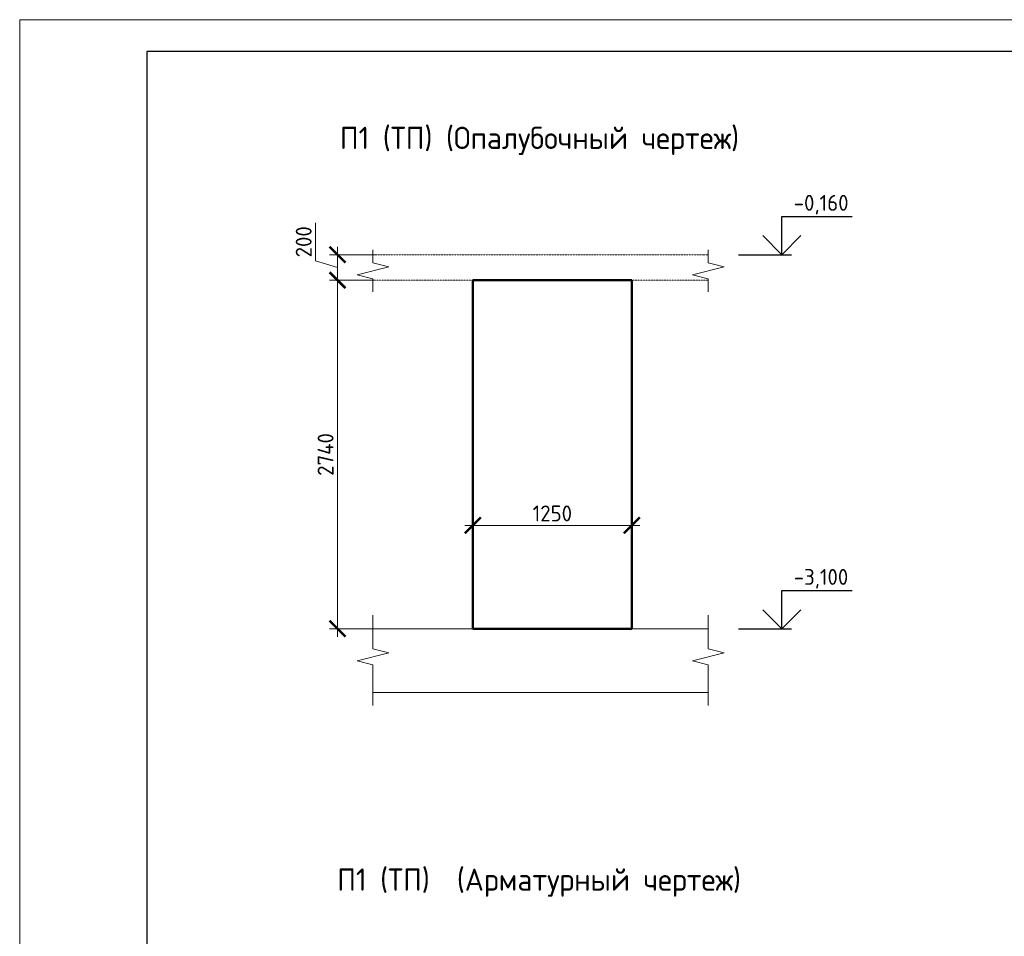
# Model space of a CAD drawing. Header units: millimetres. Extents: x 376598 to 1249954, y -318491 to -22134.
# Tile 2 of 256: x 529172 to 544655, y -302387 to -287979. Entities that reach past the tile are written whole.
import ezdxf

# ---------------------------------------------------------------- set-up
doc = ezdxf.new("R2010")
doc.units = ezdxf.units.MM
doc.linetypes.add('01 Штриховая _4 мм_', pattern=[6, 3.5, -2.5])
for name, color, linetype, lineweight in [('AF_Perekritie', 90, 'Continuous', 18), ('AF_Stena', 90, 'Continuous', 18), ('KR_Fundament', 253, 'Continuous', 18), ('РАЗМЕРЫ', 1, 'Continuous', 9), ('ТОНКИЕ', 7, 'Continuous', 9)]:
    doc.layers.add(name, color=color, linetype=linetype, lineweight=lineweight)
doc.layers.add('ТОЛСТЫЕ_ОСНОВНЫЕ', color=6, linetype='Continuous')
doc.styles.add('GOST-2.304_Type-B', font='GOST_Common.ttf')
doc.dimstyles.new('мой 25', dxfattribs={"dimscale": 100, "dimtxt": 2.5, "dimasz": 2.5, "dimexe": 1.25, "dimexo": 0.625, "dimtad": 1, "dimdec": 0, "dimlfac": 0.5, "dimtxsty": 'GOST-2.304_Type-B', "dimblk": 'ARCHTICK', "dimcen": 2.5, "dimdle": 1.25, "dimaunit": 1, "dimadec": 1, "dimazin": 2, "dimtfac": 1, "dimtdec": 0, "dimtmove": 1, "dimatfit": 3, "dimfxl": 6, "dimfxlon": 1, "dimtfill": 1, "dimlwd": -1, "dimlwe": -1, "dimarcsym": 0})

# ---------------------------------------------------------------- blocks, each defined once
blk = doc.blocks.new('_ArchTick')
at = {"color": 0, "linetype": 'ByBlock', "const_width": 0.15}
blk.add_lwpolyline([(-0.5, -0.5), (0.5, 0.5)], dxfattribs=at)
blk = doc.blocks.new('*D406')
at = {"layer": 'DEFPOINTS', "color": 0, "lineweight": 0, "transparency": 16777216}
for p in [(536298, -294130), (538798, -294130), (538798, -295928)]:
    blk.add_point(p, dxfattribs=at)
at = {"layer": 'РАЗМЕРЫ', "color": 0, "linetype": 'Continuous', "transparency": 16777216}
for p, q in [((536298, -295328), (536298, -296053)), ((538798, -295328), (538798, -296053)), ((536173, -295928), (538923, -295928))]:
    blk.add_line(p, q, dxfattribs=at)
at = {"layer": 'РАЗМЕРЫ', "color": 0, "transparency": 16777216, "xscale": 250, "yscale": 250, "zscale": 250, "rotation": 180}
blk.add_blockref('_ArchTick', (536298, -295928), dxfattribs=at)
at = {"layer": 'РАЗМЕРЫ', "color": 0, "transparency": 16777216, "xscale": 250, "yscale": 250, "zscale": 250}
blk.add_blockref('_ArchTick', (538798, -295928), dxfattribs=at)
at = {"layer": 'РАЗМЕРЫ', "color": 0, "lineweight": 0, "transparency": 16777216, "insert": (537548, -295740), "char_height": 250, "attachment_point": 5, "style": 'GOST-2.304_Type-B', "bg_fill": 3, "box_fill_scale": 1.1, "bg_fill_color": 256, "bg_fill_true_color": 13158600, "bg_fill_transparency": 0}
blk.add_mtext('1250', dxfattribs=at)
blk = doc.blocks.new('*D412')
at = {"layer": 'DEFPOINTS', "color": 0, "lineweight": 0, "transparency": 16777216}
for p in [(535088, -291673), (534169, -292073), (535088, -292073)]:
    blk.add_point(p, dxfattribs=at)
at = {"layer": 'РАЗМЕРЫ', "color": 0, "linetype": 'Continuous', "transparency": 16777216}
for p, q in [((533825, -291770), (533825, -291170)), ((534769, -291673), (534044, -291673)), ((534169, -291548), (534169, -292198)), ((534169, -291873), (533825, -291770)), ((534769, -292073), (534044, -292073))]:
    blk.add_line(p, q, dxfattribs=at)
at = {"layer": 'РАЗМЕРЫ', "color": 0, "transparency": 16777216, "xscale": 250, "yscale": 250, "zscale": 250}
for p, rotation in [((534169, -291673), 90), ((534169, -292073), 270)]:
    blk.add_blockref('_ArchTick', p, dxfattribs=dict(at, rotation=rotation))
at = {"layer": 'РАЗМЕРЫ', "color": 0, "lineweight": 0, "transparency": 16777216, "insert": (533638, -291470), "char_height": 250, "attachment_point": 5, "rotation": 90, "style": 'GOST-2.304_Type-B', "bg_fill": 3, "box_fill_scale": 1.1, "bg_fill_color": 256, "bg_fill_true_color": 13158600, "bg_fill_transparency": 0}
blk.add_mtext('200', dxfattribs=at)
blk = doc.blocks.new('*D413')
at = {"layer": 'DEFPOINTS', "color": 0, "lineweight": 0, "transparency": 16777216}
for p in [(535088, -292073), (534169, -297553), (535647, -297553)]:
    blk.add_point(p, dxfattribs=at)
at = {"layer": 'РАЗМЕРЫ', "color": 0, "linetype": 'Continuous', "transparency": 16777216}
for p, q in [((534169, -291948), (534169, -297678)), ((534769, -292073), (534044, -292073)), ((534769, -297553), (534044, -297553))]:
    blk.add_line(p, q, dxfattribs=at)
at = {"layer": 'РАЗМЕРЫ', "color": 0, "transparency": 16777216, "xscale": 250, "yscale": 250, "zscale": 250}
for p, rotation in [((534169, -292073), 90), ((534169, -297553), 270)]:
    blk.add_blockref('_ArchTick', p, dxfattribs=dict(at, rotation=rotation))
at = {"layer": 'РАЗМЕРЫ', "color": 0, "lineweight": 0, "transparency": 16777216, "insert": (533982, -294813), "char_height": 250, "attachment_point": 5, "rotation": 90, "style": 'GOST-2.304_Type-B', "bg_fill": 3, "box_fill_scale": 1.1, "bg_fill_color": 256, "bg_fill_true_color": 13158600, "bg_fill_transparency": 0}
blk.add_mtext('2740', dxfattribs=at)
blk = doc.blocks.new('*U56')
at = {"layer": 'ТОЛСТЫЕ_ОСНОВНЫЕ', "color": 6}
blk.add_lwpolyline([(20, 5), (415, 5), (415, 292), (20, 292)], close=True, dxfattribs=at)
at = {"layer": 'ТОНКИЕ'}
blk.add_lwpolyline([(0, 0), (420, 0), (420, 297), (0, 297)], close=True, dxfattribs=at)

msp = doc.modelspace()

# ---------------------------------------------------------------- linework, layer by layer
for points in [[(541157.5, -291073), (542262.8, -291073)], [(541157.5, -291673), (541157.5, -291073)], [(541457.5, -291373), (541157.5, -291673), (540857.5, -291373)], [(540473, -291673), (541307.5, -291673)], [(541157.5, -296953), (542262.8, -296953)], [(541157.5, -297553), (541157.5, -296953)], [(541457.5, -297253), (541157.5, -297553), (540857.5, -297253)], [(540473, -297553), (541307.5, -297553)]]:
    msp.add_lwpolyline(points)
at = {"layer": 'AF_Perekritie', "linetype": '01 Штриховая _4 мм_', "lineweight": 9}
for p, q in [((539918.5, -291673), (534727.7, -291673)), ((539918.6, -291673), (540000, -291673)), ((534727.7, -292073), (539918.5, -292073)), ((540000, -292073), (539918.6, -292073))]:
    msp.add_line(p, q, dxfattribs=at)
at = {"layer": 'AF_Stena', "lineweight": 50}
for p, q in [((538798.5, -292073), (536298.5, -292073)), ((536298.5, -292073), (536298.5, -297553)), ((538798.5, -297553), (538798.5, -292073)), ((536298.5, -297553), (538798.5, -297553))]:
    msp.add_line(p, q, dxfattribs=at)
at = {"layer": 'AF_Stena', "lineweight": 20}
for points in [[(534727.7, -291748), (534727.7, -291598)], [(540000, -291748), (540000, -291598)], [(534727.7, -291748), (534727.7, -291803)], [(534727.7, -291803), (534977.7, -291865.5)], [(540000, -291748), (540000, -291803)], [(540000, -291803), (540250, -291865.5)], [(534977.7, -291865.5), (534477.7, -291990.5)], [(534477.7, -291990.5), (534727.7, -292053)], [(540250, -291865.5), (539750, -291990.5)], [(539750, -291990.5), (540000, -292053)], [(534727.7, -292053), (534727.7, -292108)], [(534727.7, -292108), (534727.7, -292258)], [(540000, -292053), (540000, -292108)], [(540000, -292108), (540000, -292258)], [(534727.7, -297812.7), (534727.7, -297340.8)], [(540000, -297812.7), (540000, -297340.8)], [(534727.7, -297812.7), (534727.7, -297867.7)], [(534727.7, -297867.7), (534977.7, -297930.2)], [(540000, -297812.7), (540000, -297867.7)], [(540000, -297867.7), (540250, -297930.2)], [(534977.7, -297930.2), (534477.7, -298055.2)], [(540250, -297930.2), (539750, -298055.2)], [(534477.7, -298055.2), (534727.7, -298117.7)], [(534727.7, -298117.7), (534727.7, -298172.7)], [(534727.7, -298172.7), (534727.7, -298758.3)], [(539750, -298055.2), (540000, -298117.7)], [(540000, -298117.7), (540000, -298172.7)], [(540000, -298172.7), (540000, -298758.3)]]:
    msp.add_lwpolyline(points, dxfattribs=at)
at = {"layer": 'KR_Fundament', "lineweight": 9}
for p, q in [((540000, -297553), (534727.7, -297553)), ((534727.7, -298553), (540000, -298553))]:
    msp.add_line(p, q, dxfattribs=at)

# ---------------------------------------------------------------- texts
at = {"style": 'GOST-2.304_Type-B'}
for s, p in [('-0,160', (541343.4, -290983)), ('-3,100', (541343.4, -296863))]:
    msp.add_text(s, height=250, dxfattribs=at).set_placement(p)
at = {"layer": 'РАЗМЕРЫ', "char_height": 350, "attachment_point": 5, "style": 'GOST-2.304_Type-B'}
for s, width, insert in [('П1 (ТП) (Опалубочный чертеж)', 9816.088, (537345.4, -289884.6)), ('П1 (ТП)  (Арматурный чертеж)', 10326.693, (537339.3, -301543.5))]:
    msp.add_mtext_dynamic_manual_height_columns(s, width=width, gutter_width=625, heights=[0], dxfattribs=dict(at, insert=insert))

# ---------------------------------------------------------------- next in the draw order: dimensions: what is measured, and where the dimension line sits
at = {"layer": 'РАЗМЕРЫ', "lineweight": 0}
dim = msp.add_linear_dim(base=(534169.2, -292073), p1=(535088.1, -291673), p2=(535088.1, -292073), angle=90, dimstyle='мой 25', dxfattribs=at)
dim.commit()
dim.dimension.update_dxf_attribs({"geometry": '*D412', "text_midpoint": (533637.9, -291707.4)})
dim = msp.add_linear_dim(base=(538798.5, -295927.8), p1=(536298.5, -294129.7), p2=(538798.5, -294129.7), dimstyle='мой 25', dxfattribs=at)
dim.commit()
dim.dimension.update_dxf_attribs({"geometry": '*D406', "text_midpoint": (537548.5, -295740.3)})

# ---------------------------------------------------------------- next in the draw order: dimensions: what is measured, and where the dimension line sits
dim = msp.add_linear_dim(base=(534169.2, -297553), p1=(535088.1, -292073), p2=(535646.8, -297553), angle=90, dimstyle='мой 25', dxfattribs=at)
dim.commit()
dim.dimension.update_dxf_attribs({"geometry": '*D413', "text_midpoint": (533981.7, -294813)})

# ---------------------------------------------------------------- next in the draw order: block references
at = {"xscale": 100, "yscale": 100, "zscale": 100}
msp.add_blockref('*U56', (529172.2, -317678.9), dxfattribs=at)

doc.saveas('drawing.dxf')
